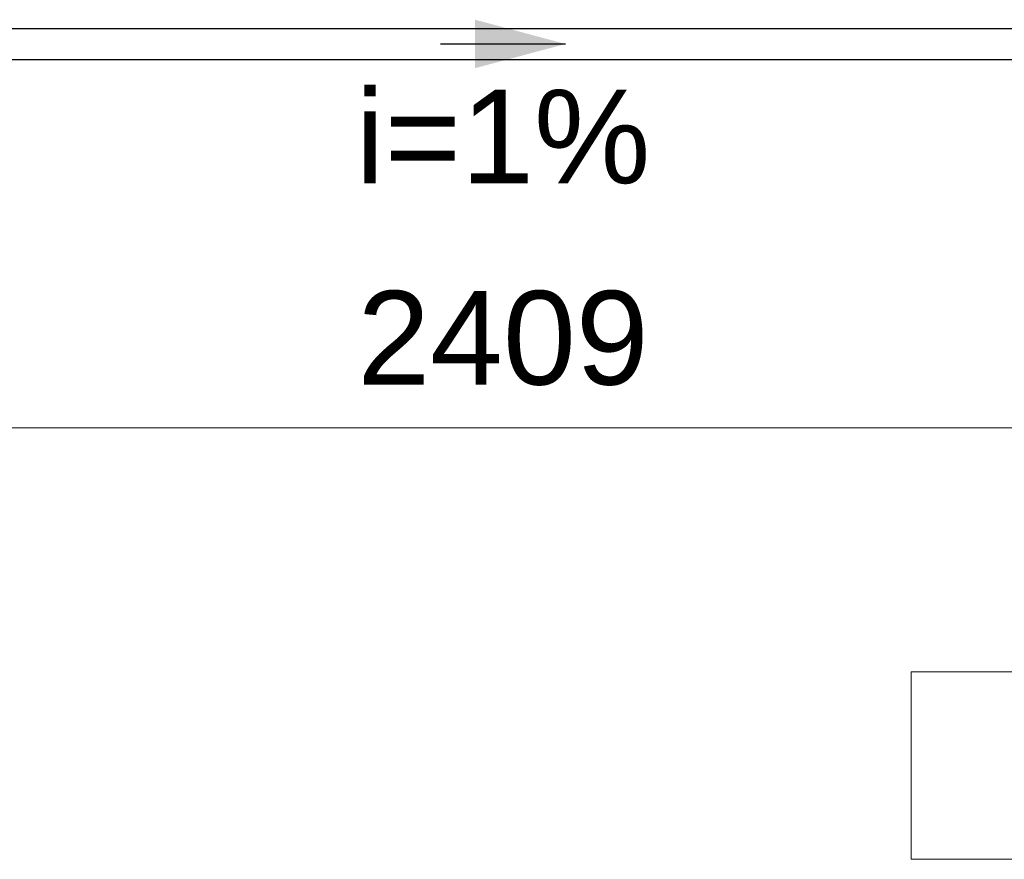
# Model space of a CAD drawing. Header units: feet. Extents: x 8 to 127, y 6 to 90.
# Tile 96 of 256: x 38.29 to 39.86, y 48.27 to 49.62. Entities that reach past the tile are written whole.
import ezdxf

# ---------------------------------------------------------------- set-up
doc = ezdxf.new("R2010")
doc.units = ezdxf.units.FT
doc.header["$MEASUREMENT"] = 0
for name, color, linetype, lineweight in [('Cotas', 8, 'Continuous', 0), ('Texto da cota', 7, 'Continuous', 0), ('TQ-Condutos Sub-coletores', 108, 'Continuous', 25), ('TQ-Sentido conduto Sub-coletores', 108, 'Continuous', 30), ('TQ-Textos conduto Sub-coletores', 108, 'Continuous', 9)]:
    doc.layers.add(name, color=color, linetype=linetype, lineweight=lineweight)
doc.layers.add('FINA', color=7, linetype='Continuous')
doc.styles.add('Arial', font='arial.ttf')

msp = doc.modelspace()

# ---------------------------------------------------------------- hatches: boundary and pattern name
at = {"layer": 'TQ-Sentido conduto Sub-coletores', "linetype": 'Continuous'}
msp.add_hatch(color=108, dxfattribs=at).paths.add_polyline_path([(39.162, 49.5775), (39.0171, 49.6164), (39.0171, 49.5387)])

# ---------------------------------------------------------------- linework, layer by layer
at = {"layer": 'Cotas'}
msp.add_line((45.0838, 48.963), (33.0402, 48.963), dxfattribs=at)
at = {"layer": 'FINA', "linetype": 'Continuous', "lineweight": 5}
for p, q in [((40.0151, 48.5727), (39.7151, 48.5727)), ((39.7151, 48.5727), (39.7151, 48.2727)), ((39.7151, 48.2727), (40.0151, 48.2727))]:
    msp.add_line(p, q, dxfattribs=at)
at = {"layer": 'TQ-Condutos Sub-coletores'}
for p, q in [((33.2402, 49.6025), (44.8838, 49.6025)), ((33.2402, 49.5525), (44.8838, 49.5525))]:
    msp.add_line(p, q, dxfattribs=at)
at = {"layer": 'TQ-Sentido conduto Sub-coletores'}
msp.add_line((38.962, 49.5775), (39.162, 49.5775), dxfattribs=at)

# ---------------------------------------------------------------- texts
at = {"layer": 'Texto da cota', "insert": (39.062, 49.0302), "char_height": 0.15, "width": 0.972012, "attachment_point": 8, "line_spacing_factor": 0.9, "style": 'Arial'}
msp.add_mtext('2409', dxfattribs=at)
at = {"layer": 'TQ-Textos conduto Sub-coletores', "insert": (39.062, 49.353), "char_height": 0.15, "width": 0.943445, "attachment_point": 8, "line_spacing_factor": 0.6, "style": 'Arial'}
msp.add_mtext('i=1%', dxfattribs=at)

doc.saveas('drawing.dxf')
